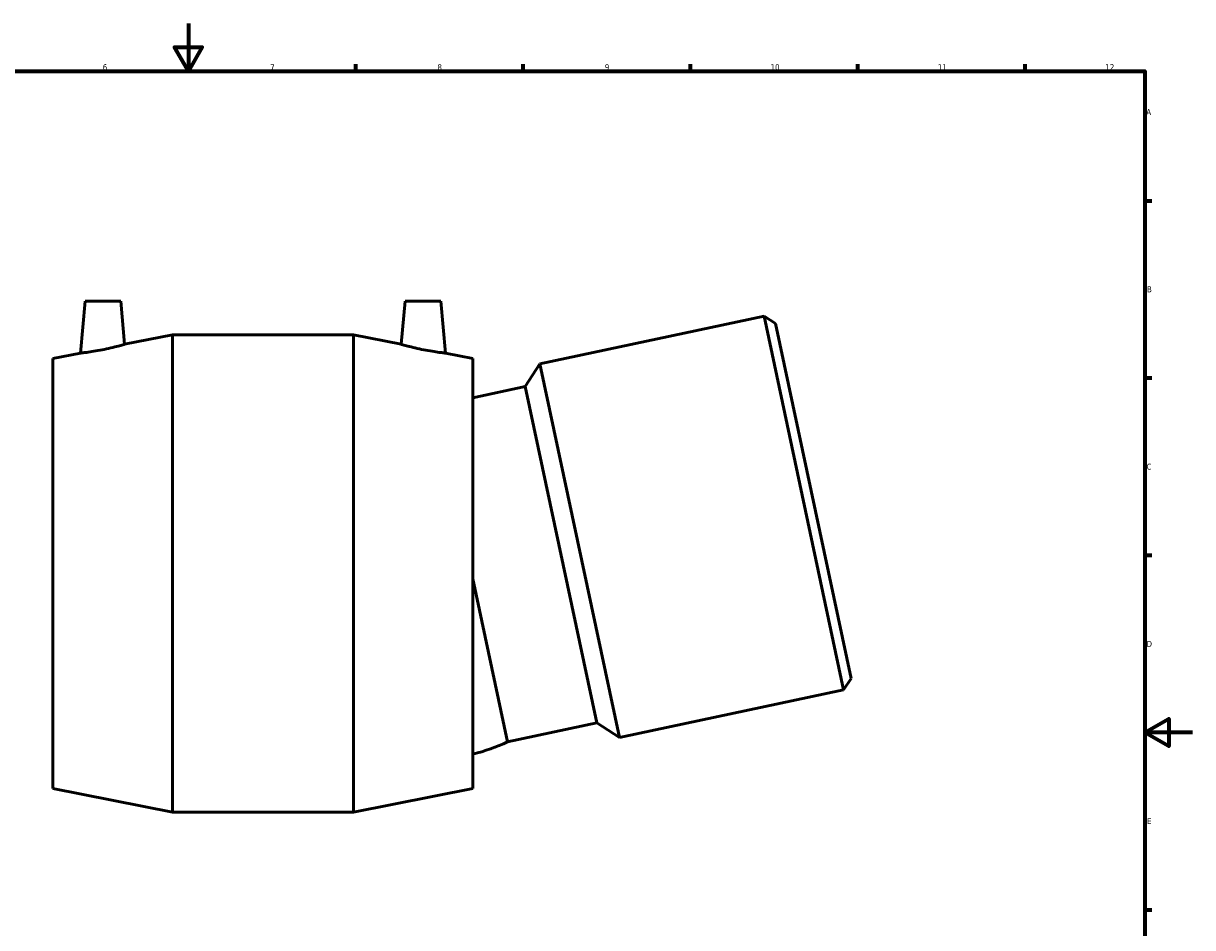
# Model space of a CAD drawing. Header units: millimetres. Extents: x -95 to 1302, y -151 to 1379.
# Tile 3 of 7: x 351 to 841, y 215 to 594. Entities that reach past the tile are written whole.
import ezdxf

# ---------------------------------------------------------------- set-up
doc = ezdxf.new("R2010")
doc.units = ezdxf.units.MM
doc.layers.add('Border (ISO)', color=7, linetype='Continuous', lineweight=70)
doc.layers.add('Visible (ISO)', color=7, linetype='Continuous', lineweight=50)
doc.styles.add('Note Text (ISO)', font='tahoma.ttf')

# ---------------------------------------------------------------- blocks, each defined once
blk = doc.blocks.new('Borders Default Border')
at = {"layer": 'Border (ISO)'}
for p, q in [((490.58, 574), (490.58, 576.9)), ((560.67, 574), (560.67, 576.9)), ((630.75, 574), (630.75, 576.9)), ((700.83, 574), (700.83, 576.9)), ((770.92, 574), (770.92, 576.9)), ((821, 519.75), (823.9, 519.75)), ((821, 445.5), (823.9, 445.5)), ((821, 371.25), (823.9, 371.25)), ((821, 222.75), (823.9, 222.75))]:
    blk.add_line(p, q, dxfattribs=at)
at = {"layer": 'Border (ISO)', "flags": 128}
for points in [[(420.5, 594), (420.5, 574), (414.73, 584), (426.27, 584), (420.5, 574)], [(20, 20), (20, 574), (821, 574), (821, 20), (20, 20)], [(841, 297), (821, 297), (831, 302.77), (831, 291.23), (821, 297)]]:
    blk.add_lwpolyline(points, dxfattribs=at)
at = {"layer": 'Border (ISO)', "color": 232, "true_color": 0xca0064, "char_height": 2.5, "attachment_point": 7, "style": 'Note Text (ISO)'}
for s, insert in [('12', (804.46, 574.4)), ('6', (384.66, 574.35)), ('7', (454.77, 574.4)), ('8', (524.81, 574.34)), ('9', (594.88, 574.35)), ('10', (664.29, 574.35)), ('11', (734.37, 574.4)), ('A', (821.59, 555.62)), ('B', (821.89, 481.37)), ('C', (821.73, 407.08)), ('D', (821.73, 332.88)), ('E', (821.94, 258.63))]:
    blk.add_mtext(s, dxfattribs=dict(at, insert=insert))

msp = doc.modelspace()

# ---------------------------------------------------------------- linework, layer by layer
at = {"layer": 'Visible (ISO)'}
for p, q in [((377.236, 477.62), (375.338, 455.928)), ((377.236, 477.62), (392.236, 477.62)), ((392.236, 477.62), (393.81, 459.623)), ((511.236, 477.62), (509.661, 459.623)), ((526.236, 477.62), (511.236, 477.62)), ((526.236, 477.62), (528.134, 455.928)), ((661.62, 471.328), (567.718, 451.369)), ((694.886, 314.824), (661.62, 471.328)), ((666.364, 468.247), (661.62, 471.328)), ((666.364, 468.247), (697.967, 319.569)), ((393.81, 459.623), (413.798, 463.62)), ((413.798, 263.62), (413.798, 463.62)), ((413.798, 463.62), (489.673, 463.62)), ((489.673, 263.62), (489.673, 463.62)), ((509.661, 459.623), (489.673, 463.62)), ((363.798, 453.62), (375.338, 455.928)), ((539.673, 453.62), (528.134, 455.928)), ((363.798, 273.62), (363.798, 453.62)), ((539.673, 273.62), (539.673, 453.62)), ((561.556, 441.88), (567.718, 451.369)), ((567.718, 451.369), (600.984, 294.865)), ((561.556, 441.88), (539.673, 437.229)), ((561.556, 441.88), (591.495, 301.027)), ((539.673, 361.393), (554.19, 293.097)), ((697.967, 319.569), (694.886, 314.824)), ((694.886, 314.824), (600.984, 294.865)), ((591.495, 301.027), (554.19, 293.097)), ((591.495, 301.027), (600.984, 294.865)), ((363.798, 273.62), (413.798, 263.62)), ((539.673, 273.62), (489.673, 263.62)), ((413.798, 263.62), (489.673, 263.62))]:
    msp.add_line(p, q, dxfattribs=at)
msp.add_arc((522.506, 359.971), 74, 283.41443, 295.35118, dxfattribs=at)
for points, knots in [([(384.392, 457.281), (383.256, 457.055), (382.043, 456.836), (379.808, 456.476), (378.787, 456.333), (377.18, 456.126), (376.485, 456.048), (375.564, 455.95), (375.338, 455.928), (375.338, 455.928)], [0, 0, 0, 0, 0.3473328, 0.3473328, 0.6946656, 0.6946656, 1.0398003, 1.0398003, 1.384935, 1.384935, 1.384935, 1.384935]), ([(393.81, 459.623), (393.81, 459.623), (393.573, 459.551), (392.617, 459.274), (391.9, 459.07), (390.237, 458.622), (389.173, 458.347), (386.844, 457.794), (385.579, 457.517), (384.392, 457.281)], [4.2036877, 4.2036877, 4.2036877, 4.2036877, 4.5574165, 4.5574165, 4.9111452, 4.9111452, 5.2743253, 5.2743253, 5.6375054, 5.6375054, 5.6375054, 5.6375054]), ([(519.08, 457.281), (517.893, 457.517), (516.628, 457.794), (514.299, 458.347), (513.235, 458.622), (511.572, 459.07), (510.854, 459.274), (509.899, 459.551), (509.661, 459.623), (509.661, 459.623)], [0, 0, 0, 0, 0.3631801, 0.3631801, 0.7263602, 0.7263602, 1.080089, 1.080089, 1.4338178, 1.4338178, 1.4338178, 1.4338178]), ([(528.134, 455.928), (528.134, 455.928), (527.907, 455.95), (526.986, 456.048), (526.292, 456.126), (524.685, 456.333), (523.664, 456.476), (521.429, 456.836), (520.215, 457.055), (519.08, 457.281)], [4.2525705, 4.2525705, 4.2525705, 4.2525705, 4.5977051, 4.5977051, 4.9428398, 4.9428398, 5.2901726, 5.2901726, 5.6375054, 5.6375054, 5.6375054, 5.6375054])]:
    msp.add_open_spline(points, degree=3, knots=knots, dxfattribs=at)

# ---------------------------------------------------------------- block references
msp.add_blockref('Borders Default Border', (0, 0))

doc.saveas('drawing.dxf')
